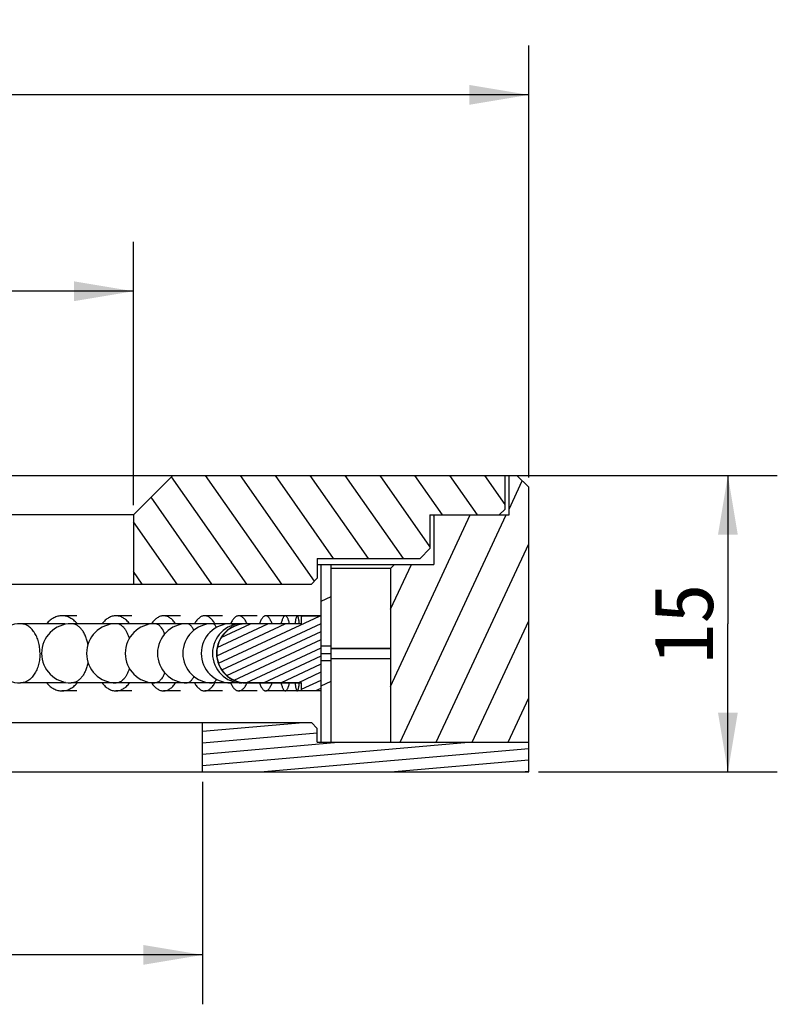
# Model space of a CAD drawing. Header units: millimetres. Extents: x 70 to 246, y 22 to 273.
# Tile 7 of 7: x 167 to 205, y 223 to 273. Entities that reach past the tile are written whole.
import ezdxf
from ezdxf.enums import TextEntityAlignment as Align

# ---------------------------------------------------------------- set-up
doc = ezdxf.new("R2010")
doc.units = ezdxf.units.MM
doc.header["$LTSCALE"] = 23.1
doc.layers.get('0').update_dxf_attribs({"linetype": 'CONTINUOUS'})
doc.layers.add('00_COMPONENTS', color=7, linetype='CONTINUOUS')
doc.layers.add('51__DRAFT_DIMS', color=7, linetype='CONTINUOUS')
doc.styles.get("Standard").update_dxf_attribs({"font": 'simfang.ttf'})
doc.dimstyles.new('DIMSTYLE_1', dxfattribs={"dimtxt": 3, "dimasz": 3, "dimexe": 2.5, "dimexo": 0.5, "dimgap": 0.75, "dimtad": 1, "dimdsep": 46, "dimtxsty": 'STANDARD', "dimblk": '_FILLED', "dimblk1": '_FILLED', "dimblk2": '_FILLED', "dimcen": 0.09, "dimclrt": 3, "dimazin": 2, "dimtp": 0.3, "dimtm": 0.3, "dimtfac": 1, "dimtofl": 0, "dimtmove": 0, "dimatfit": 3, "dimldrblk": '_FILLED', "dimfxl": 1, "dimtolj": 1, "dimarcsym": 0})
doc.dimstyles.new('DIMSTYLE_2', dxfattribs={"dimtxt": 3, "dimasz": 3, "dimexe": 2.5, "dimexo": 0.5, "dimgap": 0.75, "dimtad": 1, "dimdsep": 46, "dimtxsty": 'STANDARD', "dimblk": '_FILLED', "dimblk1": '_FILLED', "dimblk2": '_FILLED', "dimcen": 0.09, "dimclrt": 3, "dimazin": 2, "dimtp": 0.2, "dimtm": 0.2, "dimtfac": 1, "dimtofl": 0, "dimtmove": 0, "dimatfit": 3, "dimldrblk": '_FILLED', "dimfxl": 1, "dimtolj": 1, "dimarcsym": 0})

# ---------------------------------------------------------------- blocks, each defined once
blk = doc.blocks.new('_FILLED')
at = {"color": 0, "linetype": 'ByBlock'}
blk.add_solid([(0, 0), (-1, 0.1666666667), (-1, -0.1666666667)], dxfattribs=at)
blk = doc.blocks.new('*D1')
at = {"layer": '51__DRAFT_DIMS', "color": 4}
for p, q in [((72.8888530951, 249.3823788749), (72.8888530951, 271.2368531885)), ((192.8888530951, 249.3829000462), (192.8888530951, 271.2368531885)), ((72.8888530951, 268.7368531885), (132.8888530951, 268.7368531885)), ((192.8888530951, 268.7368531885), (132.8888530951, 268.7368531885))]:
    blk.add_line(p, q, dxfattribs=at)
at = {"layer": '51__DRAFT_DIMS', "color": 4, "xscale": 3, "yscale": 3, "zscale": 3, "rotation": 180}
blk.add_blockref('_FILLED', (72.8888530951, 268.7368531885), dxfattribs=at)
at = {"layer": '51__DRAFT_DIMS', "color": 4, "xscale": 3, "yscale": 3, "zscale": 3}
blk.add_blockref('_FILLED', (192.8888530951, 268.7368531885), dxfattribs=at)
at = {"layer": '51__DRAFT_DIMS', "color": 3}
blk.add_text('120', height=3, dxfattribs=at).set_placement((134.8888530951, 269.4868531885), align=Align.CENTER)
blk = doc.blocks.new('*D2')
at = {"layer": '51__DRAFT_DIMS', "color": 4}
for p, q in [((92.8888530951, 247.9826394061), (92.8888530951, 261.3019393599)), ((172.8888530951, 247.9826394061), (172.8888530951, 261.3019393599)), ((92.8888530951, 258.8019393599), (132.8888530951, 258.8019393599)), ((172.8888530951, 258.8019393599), (132.8888530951, 258.8019393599))]:
    blk.add_line(p, q, dxfattribs=at)
at = {"layer": '51__DRAFT_DIMS', "color": 4, "xscale": 3, "yscale": 3, "zscale": 3, "rotation": 180}
blk.add_blockref('_FILLED', (92.8888530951, 258.8019393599), dxfattribs=at)
at = {"layer": '51__DRAFT_DIMS', "color": 4, "xscale": 3, "yscale": 3, "zscale": 3}
blk.add_blockref('_FILLED', (172.8888530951, 258.8019393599), dxfattribs=at)
at = {"layer": '51__DRAFT_DIMS', "color": 3}
blk.add_text('80', height=3, dxfattribs=at).set_placement((134.8888530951, 259.5519393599), align=Align.CENTER)
blk = doc.blocks.new('*D3')
at = {"layer": '51__DRAFT_DIMS', "color": 4}
for p, q in [((89.3888530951, 233.9826394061), (89.3888530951, 222.7263770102)), ((176.3888530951, 233.9826394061), (176.3888530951, 222.7263770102)), ((89.3888530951, 225.2263770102), (132.8888530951, 225.2263770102)), ((176.3888530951, 225.2263770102), (132.8888530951, 225.2263770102))]:
    blk.add_line(p, q, dxfattribs=at)
at = {"layer": '51__DRAFT_DIMS', "color": 4, "xscale": 3, "yscale": 3, "zscale": 3, "rotation": 180}
blk.add_blockref('_FILLED', (89.3888530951, 225.2263770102), dxfattribs=at)
at = {"layer": '51__DRAFT_DIMS', "color": 4, "xscale": 3, "yscale": 3, "zscale": 3}
blk.add_blockref('_FILLED', (176.3888530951, 225.2263770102), dxfattribs=at)
at = {"layer": '51__DRAFT_DIMS', "color": 3}
blk.add_text('87', height=3, dxfattribs=at).set_placement((134.8888530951, 225.9763770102), align=Align.CENTER)
blk = doc.blocks.new('*D4')
at = {"layer": '51__DRAFT_DIMS', "color": 4}
for p, q in [((91.3888530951, 249.4826394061), (205.4608933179, 249.4826394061)), ((202.9608933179, 249.4826394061), (202.9608933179, 241.9826394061)), ((202.9608933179, 234.4826394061), (202.9608933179, 241.9826394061)), ((193.3888530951, 234.4826394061), (205.4608933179, 234.4826394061))]:
    blk.add_line(p, q, dxfattribs=at)
at = {"layer": '51__DRAFT_DIMS', "color": 4, "xscale": 3, "yscale": 3, "zscale": 3}
for p, rotation in [((202.9608933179, 249.4826394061), 90), ((202.9608933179, 234.4826394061), 270)]:
    blk.add_blockref('_FILLED', p, dxfattribs=dict(at, rotation=rotation))
at = {"layer": '51__DRAFT_DIMS', "color": 3}
blk.add_text('15', height=3, rotation=90, dxfattribs=at).set_placement((202.2108933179, 241.9826394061), align=Align.CENTER)

msp = doc.modelspace()

# ---------------------------------------------------------------- hatches: boundary and pattern name
h = msp.add_hatch()
h.set_pattern_fill('DEFAULT__2', color=4, scale=1.647444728, angle=245, style=0, pattern_type=0)
h.set_pattern_definition([(245, (0, 0), (1.4930919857, -0.6962402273), [])])
edge = h.paths.add_edge_path()
edge.add_line((77.6888530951, 244.9826394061), (79.6888530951, 244.9826394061))
edge.add_line((79.8888530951, 244.7826394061), (79.6888530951, 244.9826394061))
edge.add_line((79.8888530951, 244.7826394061), (79.8888530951, 235.9826394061))
edge.add_line((79.8888530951, 235.9826394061), (72.8888530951, 235.9826394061))
edge.add_line((72.8888530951, 248.8823788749), (72.8888530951, 235.9826394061))
edge.add_line((73.48913583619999, 249.4826394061), (72.8888530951, 248.8823788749))
edge.add_line((73.48913583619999, 249.4826394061), (73.8888530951, 249.4826394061))
edge.add_line((73.8888530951, 247.4826394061), (73.8888530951, 249.4826394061))
edge.add_line((77.6888530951, 247.4826394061), (73.8888530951, 247.4826394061))
edge.add_line((77.6888530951, 247.4826394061), (77.6888530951, 244.9826394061))
edge = h.paths.add_edge_path()
edge.add_line((186.0888530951, 244.9826394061), (188.0888530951, 244.9826394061))
edge.add_line((188.0888530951, 247.4826394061), (188.0888530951, 244.9826394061))
edge.add_line((191.8888530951, 247.4826394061), (188.0888530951, 247.4826394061))
edge.add_line((191.8888530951, 247.4826394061), (191.8888530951, 249.4826394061))
edge.add_line((191.8888530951, 249.4826394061), (192.2890915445, 249.4826394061))
edge.add_line((192.2890915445, 249.4826394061), (192.8888530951, 248.8829000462))
edge.add_line((192.8888530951, 248.8829000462), (192.8888530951, 235.9826394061))
edge.add_line((192.8888530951, 235.9826394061), (185.8888530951, 235.9826394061))
edge.add_line((185.8888530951, 244.7826394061), (185.8888530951, 235.9826394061))
edge.add_line((185.8888530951, 244.7826394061), (186.0888530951, 244.9826394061))
h = msp.add_hatch()
h.set_pattern_fill('DEFAULT__4', color=4, scale=1.4457840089, angle=125, style=0, pattern_type=0)
h.set_pattern_definition([(125, (0, 0), (-1.1843169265, -0.8292676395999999), [])])
edge = h.paths.add_edge_path()
edge.add_line((74.0888530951, 249.4826394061), (90.8888530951, 249.4826394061))
edge.add_line((92.8888530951, 247.4826394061), (90.8888530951, 249.4826394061))
edge.add_line((92.8888530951, 247.4826394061), (92.8888530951, 243.9826394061))
edge.add_line((83.8888530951, 243.9826394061), (92.8888530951, 243.9826394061))
edge.add_line((83.8888530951, 243.9826394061), (83.5888530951, 244.2826394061))
edge.add_line((83.5888530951, 245.2826394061), (83.5888530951, 244.2826394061))
edge.add_line((78.3888530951, 245.2826394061), (83.5888530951, 245.2826394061))
edge.add_line((78.3888530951, 245.2826394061), (77.8888530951, 245.782639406))
edge.add_line((77.8888530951, 247.4826394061), (77.8888530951, 245.782639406))
edge.add_line((74.3888530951, 247.4826394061), (77.8888530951, 247.4826394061))
edge.add_line((74.3888530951, 247.4826394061), (74.0888530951, 247.782639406))
edge.add_line((74.0888530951, 247.782639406), (74.0888530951, 249.4826394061))
edge = h.paths.add_edge_path()
edge.add_line((174.8888530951, 249.4826394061), (191.6888530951, 249.4826394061))
edge.add_line((191.6888530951, 247.782639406), (191.6888530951, 249.4826394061))
edge.add_line((191.3888530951, 247.4826394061), (191.6888530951, 247.782639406))
edge.add_line((187.8888530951, 247.4826394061), (191.3888530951, 247.4826394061))
edge.add_line((187.8888530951, 247.4826394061), (187.8888530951, 245.782639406))
edge.add_line((187.3888530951, 245.2826394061), (187.8888530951, 245.782639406))
edge.add_line((182.1888530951, 245.2826394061), (187.3888530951, 245.2826394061))
edge.add_line((182.1888530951, 245.2826394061), (182.1888530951, 244.2826394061))
edge.add_line((181.8888530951, 243.9826394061), (182.1888530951, 244.2826394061))
edge.add_line((172.8888530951, 243.9826394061), (181.8888530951, 243.9826394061))
edge.add_line((172.8888530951, 247.4826394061), (172.8888530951, 243.9826394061))
edge.add_line((172.8888530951, 247.4826394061), (174.8888530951, 249.4826394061))
h = msp.add_hatch()
h.set_pattern_fill('DEFAULT__1', color=4, scale=3.8718517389, angle=205, style=0, pattern_type=0)
h.set_pattern_definition([(205, (0, 0), (1.6363152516, -3.5090893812), [])])
edge = h.paths.add_edge_path()
edge.add_line((182.3888530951, 235.9826394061), (182.3888530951, 240.1050050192))
edge.add_line((182.8888530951, 240.1050050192), (182.3888530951, 240.1050050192))
edge.add_line((182.8888530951, 235.9826394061), (182.8888530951, 240.1050050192))
edge.add_line((182.3888530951, 235.9826394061), (182.8888530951, 235.9826394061))
edge = h.paths.add_edge_path()
edge.add_line((182.3888530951, 240.8602737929), (182.3888530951, 244.9826394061))
edge.add_line((182.3888530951, 244.9826394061), (182.8888530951, 244.9826394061))
edge.add_line((182.8888530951, 240.8602737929), (182.8888530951, 244.9826394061))
edge.add_line((182.3888530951, 240.8602737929), (182.8888530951, 240.8602737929))
edge = h.paths.add_edge_path()
edge.add_line((82.8888530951, 235.9826394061), (82.8888530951, 240.1385781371))
edge.add_line((83.3888530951, 240.1385781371), (82.8888530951, 240.1385781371))
edge.add_line((83.3888530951, 235.9826394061), (83.3888530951, 240.1385781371))
edge.add_line((83.3888530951, 235.9826394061), (82.8888530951, 235.9826394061))
edge = h.paths.add_edge_path()
edge.add_line((82.8888530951, 240.826700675), (82.8888530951, 244.9826394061))
edge.add_line((83.3888530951, 244.9826394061), (82.8888530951, 244.9826394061))
edge.add_line((83.3888530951, 240.826700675), (83.3888530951, 244.9826394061))
edge.add_line((82.8888530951, 240.826700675), (83.3888530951, 240.826700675))
h = msp.add_hatch()
h.set_pattern_fill('DEFAULT__6', color=4, scale=0.3713927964, angle=205, style=0, pattern_type=0)
h.set_pattern_definition([(205, (0, 0), (0.156957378, -0.3365961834), [])])
edge = h.paths.add_edge_path()
edge.add_line((181.3893203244, 241.9674553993), (178.5892933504, 241.9691657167))
edge.add_line((181.3893203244, 241.9674553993), (181.3893203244, 242.3706750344))
edge.add_line((182.389329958, 242.3701749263), (181.3893203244, 242.3706750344))
edge.add_line((182.389329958, 238.5951038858), (182.389329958, 242.3701749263))
edge.add_line((182.389329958, 238.5951038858), (181.3893203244, 238.5946037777))
edge.add_line((181.3893203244, 238.5946037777), (181.3893203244, 238.9978234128))
edge.add_line((181.3893203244, 238.9978234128), (178.5892933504, 238.9961130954))
edge.add_arc((178.588412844, 240.4826394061), 1.4865265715, 179.9606471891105, 270.0339377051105)
edge.add_arc((178.588412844, 240.4826394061), 1.4865265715, 89.96606229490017, 179.9606471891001)
h = msp.add_hatch()
h.set_pattern_fill('DEFAULT__3', color=4, scale=0.5751001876, angle=5, style=0, pattern_type=0)
h.set_pattern_definition([(5, (0, 0), (-0.050123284, 0.5729117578), [])])
edge = h.paths.add_edge_path()
edge.add_line((72.8888530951, 234.4826394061), (89.3888530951, 234.4826394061))
edge.add_line((72.8888530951, 234.4826394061), (72.8888530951, 235.9826394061))
edge.add_line((72.8888530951, 235.9826394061), (83.5888530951, 235.9826394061))
edge.add_line((83.5888530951, 235.9826394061), (83.5888530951, 236.6826394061))
edge.add_line((83.8888530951, 236.9826394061), (83.5888530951, 236.6826394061))
edge.add_line((83.8888530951, 236.9826394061), (89.3888530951, 236.9826394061))
edge.add_line((89.3888530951, 234.4826394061), (89.3888530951, 236.9826394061))
edge = h.paths.add_edge_path()
edge.add_line((176.3888530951, 234.4826394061), (192.8888530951, 234.4826394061))
edge.add_line((176.3888530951, 234.4826394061), (176.3888530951, 236.9826394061))
edge.add_line((176.3888530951, 236.9826394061), (181.8888530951, 236.9826394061))
edge.add_line((181.8888530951, 236.9826394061), (182.1888530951, 236.6826394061))
edge.add_line((182.1888530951, 235.9826394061), (182.1888530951, 236.6826394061))
edge.add_line((182.1888530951, 235.9826394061), (192.8888530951, 235.9826394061))
edge.add_line((192.8888530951, 234.4826394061), (192.8888530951, 235.9826394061))

# ---------------------------------------------------------------- linework, layer by layer
at = {"layer": '00_COMPONENTS', "color": 7}
for p, q in [((74.0888530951, 249.4826394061), (192.2890915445, 249.4826394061)), ((172.8888530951, 247.4826394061), (174.8888530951, 249.4826394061)), ((191.6888530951, 247.782639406), (191.6888530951, 249.4826394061)), ((191.8888530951, 247.4826394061), (191.8888530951, 249.4826394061)), ((192.2890915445, 249.4826394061), (192.8888530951, 248.8829000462)), ((192.8888530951, 234.4826394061), (192.8888530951, 248.8829000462)), ((191.3888530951, 247.4826394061), (191.6888530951, 247.782639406)), ((172.8888530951, 247.4826394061), (92.8888530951, 247.4826394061)), ((172.8888530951, 247.4826394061), (172.8888530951, 243.9826394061)), ((187.8888530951, 247.4826394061), (187.8888530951, 245.782639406)), ((187.8888530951, 247.4826394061), (191.8888530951, 247.4826394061)), ((188.0888530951, 247.4826394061), (188.0888530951, 244.9826394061)), ((187.3888530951, 245.2826394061), (187.8888530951, 245.782639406)), ((182.1888530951, 245.2826394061), (182.1888530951, 244.2826394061)), ((182.1888530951, 245.2826394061), (187.3888530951, 245.2826394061)), ((182.1888530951, 244.9826394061), (188.0888530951, 244.9826394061)), ((182.3888530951, 240.8602737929), (182.3888530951, 244.9826394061)), ((182.8888530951, 240.8602737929), (182.8888530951, 244.9826394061)), ((185.8888530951, 244.7826394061), (182.8888530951, 244.7826394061)), ((185.8888530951, 244.7826394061), (186.0888530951, 244.9826394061)), ((185.8888530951, 244.7826394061), (185.8888530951, 235.9826394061)), ((181.8888530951, 243.9826394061), (182.1888530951, 244.2826394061)), ((83.8888530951, 243.9826394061), (181.8888530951, 243.9826394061)), ((170.0225774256, 242.3826394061), (169.2724011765, 242.3826394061)), ((172.8070970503, 242.3826394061), (172.0006678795, 242.3826394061)), ((175.2702184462, 242.3826394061), (174.4140292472, 242.3826394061)), ((177.3921100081, 242.3826394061), (176.4930543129, 242.3826394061)), ((179.1556875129, 242.3826394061), (178.2210039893, 242.3826394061)), ((180.5467516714, 242.3826394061), (179.5839658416, 242.3826394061)), ((182.3883762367, 242.3826394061), (180.5709661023, 242.3826394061)), ((181.3893203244, 241.9674553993), (181.3893203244, 242.3706750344)), ((182.389329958, 238.5951038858), (182.389329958, 242.3701749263)), ((169.2724011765, 241.9826394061), (167.171907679, 241.9826394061)), ((172.0006678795, 241.9826394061), (169.7426662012, 241.9826394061)), ((181.3883858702, 241.9826394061), (172.0166994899, 241.9826394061)), ((182.3888358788, 240.8622229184), (182.3888530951, 240.8602737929)), ((182.3888530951, 240.8602737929), (182.8888530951, 240.8602737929)), ((182.8877384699, 240.727269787), (185.8888530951, 240.727269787)), ((182.8878191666, 240.7406325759), (185.8888530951, 240.7406325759)), ((182.3888530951, 240.1050050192), (182.3888358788, 240.1030558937)), ((182.3888530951, 235.9826394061), (182.3888530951, 240.1050050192)), ((182.8888530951, 240.1050050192), (182.3888530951, 240.1050050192)), ((182.8878031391, 240.2272767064), (185.8888530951, 240.2272767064)), ((182.8878191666, 240.2246462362), (185.8888530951, 240.2246462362)), ((182.8888530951, 235.9826394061), (182.8888530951, 240.1050050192)), ((169.2724011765, 238.9826394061), (167.171907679, 238.9826394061)), ((172.0006678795, 238.9826394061), (169.7426662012, 238.9826394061)), ((181.3883858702, 238.9826394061), (172.0166994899, 238.9826394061)), ((181.3893203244, 238.5946037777), (181.3893203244, 238.9978234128)), ((170.0225774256, 238.5826394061), (169.2724011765, 238.5826394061)), ((172.8070970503, 238.5826394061), (172.0006678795, 238.5826394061)), ((175.2702184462, 238.5826394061), (174.4140292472, 238.5826394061)), ((177.3921100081, 238.5826394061), (176.4930543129, 238.5826394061)), ((179.1556875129, 238.5826394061), (178.2210039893, 238.5826394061)), ((180.5467516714, 238.5826394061), (179.5839658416, 238.5826394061)), ((182.3883762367, 238.5826394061), (180.5709661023, 238.5826394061)), ((83.8888530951, 236.9826394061), (181.8888530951, 236.9826394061)), ((176.3888530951, 234.4826394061), (176.3888530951, 236.9826394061)), ((181.8888530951, 236.9826394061), (182.1888530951, 236.6826394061)), ((182.1888530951, 235.9826394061), (182.1888530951, 236.6826394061)), ((182.1888530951, 235.9826394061), (192.8888530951, 235.9826394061)), ((72.8888530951, 234.4826394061), (192.8888530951, 234.4826394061))]:
    msp.add_line(p, q, dxfattribs=at)
at = {"layer": '00_COMPONENTS', "color": 4}
msp.add_line((182.3870707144, 240.4826394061), (182.8870527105, 240.4826394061), dxfattribs=at)
at = {"layer": '00_COMPONENTS', "color": 7}
for centre, radius, start, end in [((167.171907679, 240.4826394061), 1.5, 90, 270), ((169.7426662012, 240.4826394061), 1.5, 90, 270), ((172.0166994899, 240.4826394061), 1.5, 90, 270), ((172.000658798, 241.4588331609), 0.5238062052, 89.27801810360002, 89.99900664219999), ((173.9756983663, 240.4826394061), 1.5, 90, 270), ((175.6038901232, 240.4826394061), 1.5, 90, 270), ((176.8881655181, 240.4826394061), 1.5, 90, 270), ((177.8181843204, 240.4826394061), 1.5, 90, 270), ((178.3864585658, 240.4826394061), 1.5, 90, 270), ((178.588412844, 240.4826394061), 1.5, 90, 270), ((178.588412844, 240.4826394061), 1.4865265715, 89.9660622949, 270.0339377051), ((179.2933588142, 241.3027431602), 1.6349824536, 155.2559039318, 155.4301268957), ((179.2749430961, 241.3112343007), 1.6147034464, 155.0246714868, 155.2560224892), ((172.0006764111, 239.5062132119), 0.5235737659, 269.9990663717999, 270.9075672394), ((179.2920502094, 239.661937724), 1.6335439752, 204.5767220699, 204.7532769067)]:
    msp.add_arc(centre, radius, start, end, dxfattribs=at)
for major_axis, start_param, end_param in [((432.8600925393, 0), 1.456188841, 1.4585140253), ((341.7316520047, 0), 1.428389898, 1.4366625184), ((341.7316520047, 0), -1.4366625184, -1.428389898), ((432.8600925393, 0), -1.4585140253, -1.456188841)]:
    msp.add_ellipse((132.8888530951, 240.4826394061), major_axis=major_axis, ratio=0.004389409, start_param=start_param, end_param=end_param, dxfattribs=at)
for points, knots in [([(169.2724011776, 242.3826384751), (169.2030144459, 242.382635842), (169.0613334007, 242.3646149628), (168.857346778, 242.2852173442), (168.6660474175, 242.1566256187), (168.554178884, 242.0448110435), (168.5015030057, 241.9829093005)], [0, 0, 0, 0, 0.2326212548, 0.4730253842, 0.7275033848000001, 1, 1, 1, 1]), ([(170.043500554, 241.9826746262), (169.9908201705, 242.0446110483), (169.8789294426, 242.1564852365), (169.6875855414, 242.285158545), (169.4835370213, 242.3646027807), (169.3418096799, 242.3826411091), (169.2724011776, 242.3826384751)], [0, 0, 0, 0, 0.2725009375, 0.5269847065, 0.7673860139, 1, 1, 1, 1]), ([(172.0006678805, 242.3826384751), (171.9697019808, 242.3826371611), (171.90729293, 242.378247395), (171.7822616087, 242.3517842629), (171.6274995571, 242.28410847), (171.4566873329, 242.1549732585), (171.3579283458, 242.0442210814), (171.3112704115, 241.9829093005)], [0, 0, 0, 0, 0.1126300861, 0.2266669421, 0.4636101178, 0.719765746, 1, 1, 1, 1]), ([(172.6902452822, 241.9826746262), (172.6435835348, 242.0440205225), (172.5448328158, 242.1548332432), (172.3738683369, 242.2840437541), (172.1908497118, 242.3642819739), (172.0628582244, 242.3826411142), (172.0006678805, 242.3826384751)], [0, 0, 0, 0, 0.2803917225, 0.5366921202, 0.773758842, 1, 1, 1, 1]), ([(174.414029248, 242.3826384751), (174.3869531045, 242.3826371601), (174.3322032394, 242.3782170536), (174.2220928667, 242.3514645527), (174.0856878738, 242.2825686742), (173.9368760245, 242.1529324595), (173.8520017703, 242.0435477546), (173.8116831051, 241.9829093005)], [0, 0, 0, 0, 0.1080630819, 0.2181104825, 0.4506554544, 0.7093731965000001, 1, 1, 1, 1]), ([(175.0165326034, 241.9826746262), (174.9762107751, 242.0433466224), (174.8913197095, 242.1527902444), (174.7424748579, 242.2825053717), (174.6060275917, 242.3514488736), (174.4958808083, 242.3782112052), (174.4411138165, 242.3826397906), (174.414029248, 242.3826384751)], [0, 0, 0, 0, 0.2906361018, 0.549362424, 0.781902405, 0.8919438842, 1, 1, 1, 1]), ([(176.4930543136, 242.3826384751), (176.4700806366, 242.3826371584), (176.423373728, 242.3781675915), (176.3289465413, 242.3509531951), (176.2388118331, 242.2965553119), (176.1565025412, 242.2225578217), (176.0711804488, 242.1266573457), (176.016357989, 242.0428051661), (175.9826092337, 241.9829093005)], [0, 0, 0, 0, 0.1016893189, 0.206225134, 0.4329220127, 0.5593106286, 0.6956913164, 1, 1, 1, 1]), ([(177.0036326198, 241.9826746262), (176.9698812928, 242.0426034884), (176.9150496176, 242.1265025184), (176.8297039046, 242.222456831), (176.7473783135, 242.2965030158), (176.6572157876, 242.3509368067), (176.5627567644, 242.378161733), (176.5160351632, 242.3826397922), (176.4930543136, 242.3826384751)], [0, 0, 0, 0, 0.3043204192, 0.4407065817, 0.5671000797, 0.7937911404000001, 0.8983193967, 1, 1, 1, 1]), ([(178.2210039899, 242.3826384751), (178.2025581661, 242.382637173), (178.1647225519, 242.3782029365), (178.1091973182, 242.3585889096), (178.0548153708, 242.3264124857), (178.0018836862, 242.2820899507), (177.9505848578, 242.2260013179), (177.8816045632, 242.13171402), (177.8381058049, 242.0507044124), (177.8112310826, 241.9930072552)], [0, 0, 0, 0, 0.0931822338, 0.1904793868, 0.2954242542, 0.4106755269, 0.5380050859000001, 0.6784654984, 1, 1, 1, 1]), ([(178.6355463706, 241.9826746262), (178.6084997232, 242.0418242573), (178.5646643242, 242.1249009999), (178.4949384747, 242.2217105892), (178.4430565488, 242.27930994), (178.3894673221, 242.3248324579), (178.3343793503, 242.3579081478), (178.2780880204, 242.3780708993), (178.239704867, 242.3826397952), (178.2210039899, 242.3826384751)], [0, 0, 0, 0, 0.3223922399, 0.4631060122, 0.5905364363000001, 0.7057077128, 0.8104046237, 0.9073029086, 1, 1, 1, 1]), ([(179.583965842, 242.3826384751), (179.5696834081, 242.382637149), (179.5398036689, 242.3778738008), (179.496768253, 242.3572685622), (179.4549976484, 242.3239740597), (179.4144853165, 242.2784362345), (179.3752404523, 242.2209507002), (179.3219105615, 242.1233319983), (179.2891775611, 242.0412696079), (179.2688792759, 241.9829093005)], [0, 0, 0, 0, 0.0800291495, 0.1665365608, 0.2645749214, 0.3774119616, 0.5068625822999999, 0.6537730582, 1, 1, 1, 1]), ([(179.8991346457, 241.9826746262), (179.8788348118, 242.04106709), (179.8460970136, 242.1231757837), (179.7927506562, 242.220849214), (179.7535010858, 242.27837344), (179.712971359, 242.3239335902), (179.6711936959, 242.3572553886), (179.6281418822, 242.3778672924), (179.5982528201, 242.3826398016), (179.583965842, 242.3826384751)], [0, 0, 0, 0, 0.3462393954, 0.4931561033, 0.6226156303, 0.7354475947, 0.8334853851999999, 0.9199824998, 1, 1, 1, 1]), ([(180.5709661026, 242.3826384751), (180.5611721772, 242.3826371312), (180.5397650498, 242.3773244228), (180.5107040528, 242.3560105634), (180.4828219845, 242.3226855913), (180.4557239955, 242.2773254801), (180.4293752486, 242.2200544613), (180.4039315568, 242.1511113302), (180.3795552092, 242.0709019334), (180.3649419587, 242.0134088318), (180.3577640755, 241.9829093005)], [0, 0, 0, 0, 0.0620809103, 0.134838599, 0.2250228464, 0.3359163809, 0.4688396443, 0.6241047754, 0.8013903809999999, 1, 1, 1, 1]), ([(180.7842237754, 241.9826746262), (180.7770457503, 242.0131892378), (180.7624280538, 242.0707134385), (180.7380501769, 242.1509691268), (180.7125965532, 242.2199533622), (180.6862460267, 242.2772612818), (180.6591346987, 242.3226454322), (180.6312500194, 242.3559956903), (180.6021771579, 242.3773174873), (180.5807632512, 242.3826398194), (180.5709661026, 242.3826384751)], [0, 0, 0, 0, 0.1986018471, 0.3759024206, 0.5311727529, 0.6641070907, 0.7749952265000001, 0.8651825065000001, 0.9379302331, 1, 1, 1, 1]), ([(181.1740580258, 242.3826384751), (181.1715417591, 242.3826378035), (181.1660528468, 242.3813149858), (181.1585263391, 242.3759795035), (181.1512247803, 242.367588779), (181.1440161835, 242.3561066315), (181.1368533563, 242.3415107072), (181.126658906, 242.3160745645), (181.1145607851, 242.2763002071), (181.1011184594, 242.2193302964), (181.0881019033, 242.150578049), (181.0756025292, 242.0704998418), (181.0681339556, 242.0133005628), (181.0644571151, 241.9829093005)], [0, 0, 0, 0, 0.0177792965, 0.0385447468, 0.0642496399, 0.0959270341, 0.1340872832, 0.1789889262, 0.2894196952, 0.427401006, 0.5924550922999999, 0.7836972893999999, 1, 1, 1, 1]), ([(181.2836875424, 241.9826746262), (181.2800106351, 242.0130808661), (181.2725396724, 242.0703117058), (181.2600397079, 242.1504353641), (181.2470176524, 242.2192298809), (181.2335751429, 242.2762345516), (181.2214698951, 242.316032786), (181.2112744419, 242.3414852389), (181.2041105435, 242.3560909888), (181.1968973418, 242.3675782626), (181.189594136, 242.3759736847), (181.1820672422, 242.381316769), (181.1765749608, 242.3826391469), (181.1740580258, 242.3826384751)], [0, 0, 0, 0, 0.2162872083, 0.4075410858, 0.5725972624, 0.7105904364, 0.8210151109, 0.8659238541, 0.9040854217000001, 0.9357553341, 0.9614600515, 0.9822258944, 1, 1, 1, 1]), ([(181.3832695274, 241.9830873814), (181.3834409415, 242.0134243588), (181.3837887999, 242.0704840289), (181.384371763, 242.1504710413), (181.3848985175, 242.2101112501), (181.3853405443, 242.2520143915), (181.3856613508, 242.2789546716), (181.3859860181, 242.3028345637), (181.386314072, 242.3236127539), (181.3866433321, 242.3412567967), (181.3869749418, 242.3557302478), (181.3872640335, 242.3658106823), (181.3875118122, 242.3722551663), (181.3876718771, 242.3759169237), (181.3878562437, 242.3786846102), (181.3879735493, 242.3808536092), (181.3881980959, 242.3818201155), (181.3882397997, 242.3826386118), (181.3883858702, 242.3826370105)], [0, 0, 0, 0, 0.2277334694, 0.4283362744, 0.6004522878, 0.6754503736, 0.7429068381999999, 0.8026988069, 0.8547244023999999, 0.8989043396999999, 0.9351606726, 0.9634250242, 0.9745479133, 0.9836595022, 0.9907565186, 0.9958369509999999, 0.99890343, 1, 1, 1, 1]), ([(181.3883858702, 242.3826370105), (181.38845981, 242.3826362), (181.3885420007, 242.3822805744), (181.3886472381, 242.3818000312), (181.3887547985, 242.3808118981), (181.3889269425, 242.3788481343), (181.3891230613, 242.3753995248), (181.3892524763, 242.372417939), (181.3893203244, 242.3706750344)], [0, 0, 0, 0, 0.01843625, 0.0661827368, 0.1445914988, 0.2538591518, 0.5651184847, 1, 1, 1, 1]), ([(169.4599562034, 241.9555763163), (169.4293836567, 241.9644812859), (169.3672902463, 241.9780498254), (169.3038836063, 241.9826388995), (169.2724011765, 241.982639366)], [0, 0, 0, 0, 0.5028472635, 1, 1, 1, 1]), ([(181.3883858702, 241.9826382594), (181.3884747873, 241.9826369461), (181.3885262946, 241.9821666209), (181.3886581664, 241.9815809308), (181.388750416, 241.9803137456), (181.3888706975, 241.9786836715), (181.3889819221, 241.9765343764), (181.3891499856, 241.9727491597), (181.389252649, 241.9696659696), (181.3893203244, 241.9674553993)], [0, 0, 0, 0, 0.0175061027, 0.0650467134, 0.1434778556, 0.2528904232, 0.3932818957, 0.5646239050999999, 1, 1, 1, 1]), ([(182.8870527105, 240.4826394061), (182.8870527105, 240.5310923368), (182.887107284, 240.6015467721), (182.8876552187, 240.6909182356), (182.8875069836, 240.7481537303), (182.8890592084, 240.7933849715), (182.8863698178, 240.8310336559), (182.8920388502, 240.846856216), (182.8863258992, 240.862649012), (182.8888357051, 240.8626394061)], [0, 0, 0, 0, 0.3825170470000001, 0.5555738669, 0.7071007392, 0.8307232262, 0.9227559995, 0.9801859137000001, 1, 1, 1, 1]), ([(182.8888357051, 240.1026394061), (182.8863258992, 240.1026298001), (182.8920388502, 240.1184225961), (182.8863698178, 240.1342451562), (182.8890592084, 240.1718938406), (182.8875069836, 240.2171250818), (182.8876552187, 240.2743605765), (182.887107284, 240.36373204), (182.8870527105, 240.4341864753), (182.8870527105, 240.4826394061)], [0, 0, 0, 0, 0.0198140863, 0.0772440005, 0.1692767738, 0.2928992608, 0.4444261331, 0.617482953, 1, 1, 1, 1]), ([(168.5016384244, 238.9822097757), (168.5543094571, 238.9203313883), (168.6661647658, 238.8085596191), (168.8574321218, 238.6800203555), (169.0613785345, 238.6006564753), (169.2030289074, 238.5826433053), (169.2724011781, 238.5826408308)], [0, 0, 0, 0, 0.2724899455, 0.5269660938, 0.7673730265, 1, 1, 1, 1]), ([(169.4596452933, 239.0096115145), (169.4443100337, 239.005152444), (169.3830652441, 238.989580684), (169.3196081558, 238.9826387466), (169.2724011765, 238.9826394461)], [0, 0, 0, 0, 0.2527866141, 1, 1, 1, 1]), ([(169.2724011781, 238.5826408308), (169.3417830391, 238.5826383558), (169.4834538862, 238.6006620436), (169.6874281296, 238.6800444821), (169.8787136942, 238.8086210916), (169.990580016, 238.9204172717), (170.043251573, 238.9823114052)], [0, 0, 0, 0, 0.2326241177, 0.4730302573, 0.7275097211, 1, 1, 1, 1]), ([(171.3113915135, 238.9822097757), (171.3580451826, 238.9209210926), (171.4567927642, 238.8102111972), (171.6275767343, 238.6811281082), (171.7823077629, 238.6134827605), (171.9073123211, 238.5870283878), (171.969708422, 238.5826420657), (172.0006678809, 238.5826408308)], [0, 0, 0, 0, 0.2802258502, 0.5363789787, 0.7733256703, 0.8873660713, 1, 1, 1, 1]), ([(172.0006678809, 238.5826408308), (172.0628342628, 238.5826383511), (172.1907738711, 238.6009823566), (172.3737259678, 238.6811578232), (172.5446390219, 238.8102714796), (172.6433686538, 238.9210073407), (172.6900226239, 238.9823114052)], [0, 0, 0, 0, 0.22625442, 0.4633272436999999, 0.7196220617, 1, 1, 1, 1]), ([(173.8117889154, 238.9822097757), (173.8521038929, 238.9215941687), (173.9369685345, 238.812251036), (174.0857562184, 238.6826668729), (174.2221338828, 238.6138022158), (174.332220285, 238.5870587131), (174.3869587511, 238.5826420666), (174.4140292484, 238.5826408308)], [0, 0, 0, 0, 0.2906165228, 0.5493309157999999, 0.7818801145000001, 0.8919320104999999, 1, 1, 1, 1]), ([(174.4140292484, 238.5826408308), (174.4411034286, 238.5826395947), (174.4958492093, 238.5870630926), (174.6059522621, 238.6138067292), (174.7423487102, 238.6826939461), (174.8911497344, 238.8123128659), (174.976022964, 238.9216807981), (175.0163380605, 238.9823114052)], [0, 0, 0, 0, 0.1080650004, 0.2181143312, 0.4506617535, 0.7093809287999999, 1, 1, 1, 1]), ([(175.9826989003, 238.9822097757), (176.0164445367, 238.9223365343), (176.0712602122, 238.8385163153), (176.1565690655, 238.7426554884), (176.2388641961, 238.668686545), (176.3289822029, 238.6143132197), (176.4233883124, 238.5871081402), (176.4700854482, 238.5826420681), (176.493054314, 238.5826408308)], [0, 0, 0, 0, 0.3042966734, 0.4406737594, 0.5670615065, 0.7937632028, 0.8983045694, 1, 1, 1, 1]), ([(176.493054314, 238.5826408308), (176.5160263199, 238.5826395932), (176.5627296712, 238.5871124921), (176.6571503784, 238.6143181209), (176.7472816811, 238.6687078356), (176.8295814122, 238.7427009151), (176.9149028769, 238.8385828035), (176.9697221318, 238.9224235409), (177.0034677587, 238.9823114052)], [0, 0, 0, 0, 0.1016917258, 0.2062296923, 0.4329292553, 0.559320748, 0.6956996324, 1, 1, 1, 1]), ([(177.8085975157, 238.9779537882), (177.8355689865, 238.9194573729), (177.8792544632, 238.8373104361), (177.9486453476, 238.7416342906), (178.0002690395, 238.6847182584), (178.0535597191, 238.6397316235), (178.1083343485, 238.6070667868), (178.1642796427, 238.5871452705), (178.2024176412, 238.582642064), (178.2210039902, 238.5826408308)], [0, 0, 0, 0, 0.3220127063, 0.4626124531, 0.5899951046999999, 0.7052038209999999, 0.8100089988, 0.9070862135, 1, 1, 1, 1]), ([(178.2210039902, 238.5826408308), (178.2396976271, 238.5826395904), (178.2780655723, 238.5872031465), (178.3343347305, 238.6073520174), (178.3894031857, 238.6404011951), (178.4429739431, 238.6858897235), (178.4948387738, 238.7434464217), (178.5645452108, 238.8401836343), (178.6083705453, 238.9232024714), (178.6354125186, 238.9823114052)], [0, 0, 0, 0, 0.0927104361, 0.1896201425, 0.2943235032, 0.4094968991, 0.5369245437, 0.6776296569, 1, 1, 1, 1]), ([(179.2689346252, 238.9822097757), (179.2892309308, 238.9238718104), (179.3219597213, 238.8418410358), (179.3752816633, 238.7442618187), (179.4145196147, 238.6867993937), (179.4550240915, 238.641279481), (179.4967874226, 238.6080000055), (179.5398131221, 238.5874016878), (179.5696864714, 238.582642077), (179.5839658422, 238.5826408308)], [0, 0, 0, 0, 0.3462141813, 0.4931198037, 0.6225687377, 0.7354069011, 0.8334482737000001, 0.9199627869, 1, 1, 1, 1]), ([(179.5839658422, 238.5826408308), (179.5982472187, 238.5826395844), (179.6281241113, 238.5874064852), (179.6711588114, 238.6080039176), (179.7129222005, 238.6412992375), (179.7534380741, 238.6868255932), (179.7926747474, 238.7443072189), (179.8460066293, 238.8419083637), (179.8787366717, 238.923959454), (179.8990328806, 238.9823114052)], [0, 0, 0, 0, 0.0800323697, 0.1665417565, 0.2645854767, 0.3774186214, 0.5068744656, 0.6537815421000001, 1, 1, 1, 1]), ([(180.3578015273, 238.9822097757), (180.3649786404, 238.9517222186), (180.3795907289, 238.8942515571), (180.4039629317, 238.8140735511), (180.4294031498, 238.7451578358), (180.4557472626, 238.6879098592), (180.4828398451, 238.6425675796), (180.5107176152, 238.609257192), (180.5397719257, 238.5879507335), (180.5611743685, 238.5826420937), (180.5709661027, 238.5826408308)], [0, 0, 0, 0, 0.1986033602, 0.3758857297, 0.5311462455, 0.6640676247, 0.7749615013, 0.8651472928, 0.9379114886, 1, 1, 1, 1]), ([(180.5709661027, 238.5826408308), (180.5807592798, 238.5826395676), (180.6021640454, 238.58795558), (180.6312255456, 238.60926225), (180.659101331, 238.6425865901), (180.6862033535, 238.6879372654), (180.7125451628, 238.7452026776), (180.7379922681, 238.8141363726), (180.7623629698, 238.8943347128), (180.7769782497, 238.9518182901), (180.7841549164, 238.9823114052)], [0, 0, 0, 0, 0.0620839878, 0.1348425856, 0.2250333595, 0.3359209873, 0.4688511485, 0.6241122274, 0.8014067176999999, 1, 1, 1, 1]), ([(181.064476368, 238.9822097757), (181.0681528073, 238.9518305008), (181.0756207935, 238.8946535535), (181.0881179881, 238.8146068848), (181.101132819, 238.745881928), (181.1145726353, 238.6889348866), (181.1266685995, 238.6491765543), (181.1368607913, 238.6237508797), (181.1440225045, 238.6091612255), (181.1512299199, 238.5976840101), (181.1585293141, 238.5892959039), (181.1660547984, 238.5839629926), (181.1715423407, 238.5826414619), (181.1740580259, 238.5826408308)], [0, 0, 0, 0, 0.2163002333, 0.4075423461, 0.5725933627, 0.7105733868, 0.8210038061, 0.8659055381, 0.9040647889, 0.9357430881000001, 0.9614509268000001, 0.9822180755, 1, 1, 1, 1]), ([(181.1740580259, 238.5826408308), (181.1765739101, 238.5826401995), (181.1820638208, 238.5839603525), (181.1895881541, 238.5892994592), (181.1968882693, 238.5976890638), (181.2040988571, 238.609167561), (181.2112607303, 238.6237619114), (181.2214518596, 238.6491952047), (181.2335534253, 238.6889636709), (181.246991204, 238.7459260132), (181.2600100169, 238.8146702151), (181.2725062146, 238.8947363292), (181.2799759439, 238.9519266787), (181.283652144, 238.9823114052)], [0, 0, 0, 0, 0.0177790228, 0.0385487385, 0.0642573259, 0.0959289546, 0.1340892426, 0.1789985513, 0.2894211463, 0.4274110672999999, 0.5924607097, 0.7837141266, 1, 1, 1, 1]), ([(181.3883858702, 238.5826418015), (181.3882397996, 238.5826402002), (181.3881980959, 238.5834586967), (181.3879735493, 238.5844252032), (181.3878562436, 238.5865942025), (181.387671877, 238.5893618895), (181.3875118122, 238.5930236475), (181.3872640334, 238.5994681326), (181.3869749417, 238.6095485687), (181.3866433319, 238.624022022), (181.3863140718, 238.6416660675), (181.3859860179, 238.6624442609), (181.3856613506, 238.6863241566), (181.3853405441, 238.7132644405), (181.3848985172, 238.7551675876), (181.3843717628, 238.814807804), (181.3837887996, 238.8947948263), (181.3834409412, 238.9518545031), (181.383269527, 238.982191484)], [0, 0, 0, 0, 0.0010965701, 0.0041630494, 0.0092434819, 0.0163404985, 0.0254520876, 0.036574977, 0.0648393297, 0.1010956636, 0.1452756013, 0.1973011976, 0.2570931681, 0.3245496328, 0.3995477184, 0.5716637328, 0.7722665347, 1, 1, 1, 1]), ([(181.3893203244, 238.5946037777), (181.3892524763, 238.5928608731), (181.3891230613, 238.5898792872), (181.3889269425, 238.5864306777), (181.3887547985, 238.5844669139), (181.3886472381, 238.5834787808), (181.3885420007, 238.5829982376), (181.38845981, 238.582642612), (181.3883858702, 238.5826418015)], [0, 0, 0, 0, 0.4348815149, 0.7461408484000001, 0.8554085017, 0.9338172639, 0.9815637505, 1, 1, 1, 1])]:
    msp.add_open_spline(points, degree=3, knots=knots, dxfattribs=at)
at = {"layer": '00_COMPONENTS', "color": 4}
for points, knots in [([(168.1637508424, 240.4905308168), (168.1634120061, 240.5879316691), (168.1503654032, 240.7808040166), (168.0941298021, 241.0599835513), (168.0033305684, 241.3178418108), (167.881134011, 241.5448384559), (167.7315839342, 241.7326031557), (167.5596080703, 241.8738930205), (167.3998683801, 241.9484954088), (167.269565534, 241.9777694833), (167.2042942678, 241.9826388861), (167.171907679, 241.982639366)], [0, 0, 0, 0, 0.1485549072, 0.2938649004, 0.4330988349, 0.5640006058, 0.6852690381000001, 0.796917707, 0.9006109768, 0.9506045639, 1, 1, 1, 1]), ([(170.5878656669, 240.9376684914), (170.5739739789, 241.0114595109), (170.5398137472, 241.1544347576), (170.4680912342, 241.3564873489), (170.3785168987, 241.5373244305), (170.2731232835, 241.6925788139), (170.1541907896, 241.818489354), (170.0241213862, 241.9117776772), (169.8858160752, 241.9694803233), (169.789549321, 241.9826385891), (169.7426662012, 241.982639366)], [0, 0, 0, 0, 0.1557420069, 0.3042755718, 0.4438140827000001, 0.5731917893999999, 0.6920818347, 0.8012471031, 0.9027574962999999, 1, 1, 1, 1]), ([(172.6842183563, 241.2447260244), (172.6676597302, 241.2990572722), (172.6313356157, 241.4031489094), (172.5650691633, 241.5484965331), (172.4896219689, 241.6762592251), (172.406135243, 241.7843577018), (172.315795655, 241.8710139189), (172.2197785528, 241.9346469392), (172.1195169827, 241.9737532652), (172.0503828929, 241.9826387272), (172.0166994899, 241.982639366)], [0, 0, 0, 0, 0.1609108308, 0.3118755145, 0.4518477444, 0.5803497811, 0.6976450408, 0.8049422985, 0.9045745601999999, 1, 1, 1, 1]), ([(174.4716043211, 241.466068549), (174.4430529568, 241.5411731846), (174.3947369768, 241.6472655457), (174.3139499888, 241.7717158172), (174.2518937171, 241.8466911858), (174.186454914, 241.9063464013), (174.1181387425, 241.9499075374), (174.0476152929, 241.9765843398), (173.9992463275, 241.982638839), (173.9756983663, 241.982639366)], [0, 0, 0, 0, 0.3185621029, 0.4592672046, 0.5873209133, 0.7033814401, 0.8089671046, 0.906638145, 1, 1, 1, 1]), ([(175.9407580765, 241.6453827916), (175.9190760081, 241.6950945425), (175.8838121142, 241.7649711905), (175.8272883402, 241.8466532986), (175.7851456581, 241.8952572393), (175.7415233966, 241.9337106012), (175.6965921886, 241.9616827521), (175.650597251, 241.9787618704), (175.6191739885, 241.9826389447), (175.6038901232, 241.982639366)], [0, 0, 0, 0, 0.32455456, 0.4659100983, 0.5935929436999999, 0.7085801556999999, 0.8126478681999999, 0.9085368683, 1, 1, 1, 1]), ([(177.0862415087, 241.7914027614), (177.0724952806, 241.8198868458), (177.0448258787, 241.8704251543), (177.0023177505, 241.9248189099), (176.9666768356, 241.955288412), (176.9408981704, 241.9709387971), (176.9146897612, 241.9804746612), (176.8968424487, 241.9826390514), (176.8881655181, 241.982639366)], [0, 0, 0, 0, 0.3289658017, 0.5977622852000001, 0.7119876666, 0.8150234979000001, 0.9097491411, 1, 1, 1, 1]), ([(177.9061512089, 241.9034188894), (177.8997162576, 241.9153332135), (177.8869550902, 241.9364267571), (177.8651819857, 241.9621356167), (177.8424888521, 241.9785543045), (177.8258221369, 241.9826389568), (177.8181843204, 241.982639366)], [0, 0, 0, 0, 0.3291865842, 0.5973795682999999, 0.8143224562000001, 1, 1, 1, 1]), ([(178.403759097, 241.9713069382), (178.4013147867, 241.9745202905), (178.396531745, 241.9799053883), (178.3894983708, 241.9826390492), (178.3864585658, 241.982639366)], [0, 0, 0, 0, 0.5704770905, 1, 1, 1, 1]), ([(178.588412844, 241.9826375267), (178.5884927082, 241.9826362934), (178.5885495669, 241.9822228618), (178.5886663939, 241.9816981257), (178.5887575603, 241.9805764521), (178.5888690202, 241.979129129), (178.5889745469, 241.9772226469), (178.5891325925, 241.9738635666), (178.589229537, 241.9711275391), (178.5892933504, 241.9691657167)], [0, 0, 0, 0, 0.0177128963, 0.0652965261, 0.1437170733, 0.2530907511, 0.3934288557, 0.5647136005, 1, 1, 1, 1]), ([(168.1637508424, 240.4905308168), (168.1640921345, 240.3924240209), (168.1522078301, 240.1979825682), (168.0971817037, 239.9162376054), (168.007026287, 239.6556824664), (167.8849271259, 239.4260832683), (167.7349769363, 239.2360122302), (167.5621762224, 239.092885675), (167.4014179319, 239.0172508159), (167.2702298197, 238.9875770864), (167.2045124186, 238.9826389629), (167.171907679, 238.9826394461)], [0, 0, 0, 0, 0.1484437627, 0.2937697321, 0.4330929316, 0.564101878, 0.6854455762, 0.7971026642, 0.9007278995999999, 0.9506666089, 1, 1, 1, 1]), ([(170.5877106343, 240.0267883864), (170.5737996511, 239.9530455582), (170.5396115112, 239.8101680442), (170.4678643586, 239.6082630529), (170.3782880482, 239.4275676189), (170.2729115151, 239.2724414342), (170.1540133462, 239.1466395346), (170.0239928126, 239.0534345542), (169.8857480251, 238.9957865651), (169.7895277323, 238.9826386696), (169.7426662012, 238.9826394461)], [0, 0, 0, 0, 0.155741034, 0.30426809, 0.4437993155, 0.5731712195, 0.6920592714, 0.8012276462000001, 0.9027461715, 1, 1, 1, 1]), ([(172.6841845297, 239.7204423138), (172.6676251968, 239.6661183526), (172.6312991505, 239.562041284), (172.5650332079, 239.4167142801), (172.4895885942, 239.2889702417), (172.4061058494, 239.1808883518), (172.3157717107, 239.0942462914), (172.219761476, 239.0306238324), (172.1195080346, 238.9915253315), (172.0503800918, 238.9826388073), (172.0166994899, 238.9826394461)], [0, 0, 0, 0, 0.1609092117, 0.311872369, 0.4518434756, 0.5803447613, 0.6976399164, 0.8049380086, 0.9045720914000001, 1, 1, 1, 1]), ([(174.4715152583, 239.4989758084), (174.4429645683, 239.423902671), (174.3946508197, 239.3178562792), (174.3138758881, 239.1934624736), (174.2518296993, 239.1185225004), (174.1864047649, 239.0588949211), (174.1181038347, 239.0153541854), (174.0475969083, 238.988692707), (173.9992405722, 238.9826389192), (173.9756983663, 238.9826394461)], [0, 0, 0, 0, 0.3185498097, 0.4592505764, 0.587301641, 0.7033632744, 0.8089528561, 0.9066300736, 1, 1, 1, 1]), ([(175.9407407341, 239.3198558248), (175.919059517, 239.270149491), (175.8837972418, 239.2002805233), (175.8272746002, 239.1186093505), (175.7851354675, 239.0700100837), (175.741514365, 239.0315627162), (175.6965866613, 239.0035926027), (175.6505940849, 238.9865171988), (175.6191730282, 238.9826390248), (175.6038901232, 238.9826394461)], [0, 0, 0, 0, 0.3245510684, 0.4659043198, 0.5935878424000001, 0.7085746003, 0.8126439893, 0.9085346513, 1, 1, 1, 1]), ([(177.0860849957, 239.1735513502), (177.072347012, 239.1451137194), (177.0446946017, 239.0946570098), (177.0022175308, 239.0403582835), (176.9666086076, 239.0099411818), (176.9408505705, 238.9943198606), (176.9146658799, 238.9847998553), (176.8968348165, 238.9826391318), (176.8881655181, 238.9826394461)], [0, 0, 0, 0, 0.3289036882, 0.5976767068, 0.71190983, 0.8149618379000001, 0.9097159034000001, 1, 1, 1, 1]), ([(177.9060659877, 239.061701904), (177.8996363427, 239.0498107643), (177.8868856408, 239.0287577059), (177.8651328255, 239.0030990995), (177.8424610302, 238.986715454), (177.8258141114, 238.9826390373), (177.8181843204, 238.9826394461)], [0, 0, 0, 0, 0.3291059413, 0.5972754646, 0.8142485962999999, 1, 1, 1, 1]), ([(178.4037653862, 238.9939806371), (178.401320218, 238.99076496), (178.3965365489, 238.9853758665), (178.3894995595, 238.9826391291), (178.3864585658, 238.9826394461)], [0, 0, 0, 0, 0.5705250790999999, 1, 1, 1, 1]), ([(178.588412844, 238.9826411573), (178.5884927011, 238.982642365), (178.5885495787, 238.9830558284), (178.5886663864, 238.9835805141), (178.5887575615, 238.9847022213), (178.588869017, 238.9861495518), (178.5889745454, 238.988056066), (178.5891325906, 238.9914151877), (178.5892295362, 238.9941512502), (178.5892933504, 238.9961130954)], [0, 0, 0, 0, 0.0177110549, 0.0652937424, 0.1437141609, 0.2530882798, 0.3934271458, 0.5647127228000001, 1, 1, 1, 1])]:
    msp.add_open_spline(points, degree=3, knots=knots, dxfattribs=at)

# ---------------------------------------------------------------- dimensions: what is measured, and where the dimension line sits
at = {"layer": '51__DRAFT_DIMS', "color": 4}
for base, p1, p2, picture, middle in [((192.8888530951, 268.7368531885), (72.8888530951, 248.8823788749), (192.8888530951, 248.8829000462), '*D1', (134.8888530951, 268.7368531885)), ((172.8888530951, 258.8019393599), (92.8888530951, 247.4826394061), (172.8888530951, 247.4826394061), '*D2', (134.8888530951, 258.8019393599)), ((176.3888530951, 225.2263770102), (89.3888530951, 234.4826394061), (176.3888530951, 234.4826394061), '*D3', (134.8888530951, 225.2263770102))]:
    dim = msp.add_linear_dim(base=base, p1=p1, p2=p2, text='%%c<>', dimstyle='DIMSTYLE_1', dxfattribs=at)
    dim.commit()
    dim.dimension.update_dxf_attribs({"geometry": picture, "text_midpoint": middle, "dimtype": 160})
dim = msp.add_linear_dim(base=(202.9608933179, 234.4826394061), p1=(90.8888530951, 249.4826394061), p2=(192.8888530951, 234.4826394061), angle=270, dimstyle='DIMSTYLE_2', dxfattribs=at)
dim.commit()
dim.dimension.update_dxf_attribs({"geometry": '*D4', "text_midpoint": (202.9608933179, 242.0675990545), "dimtype": 160})

doc.saveas('drawing.dxf')
